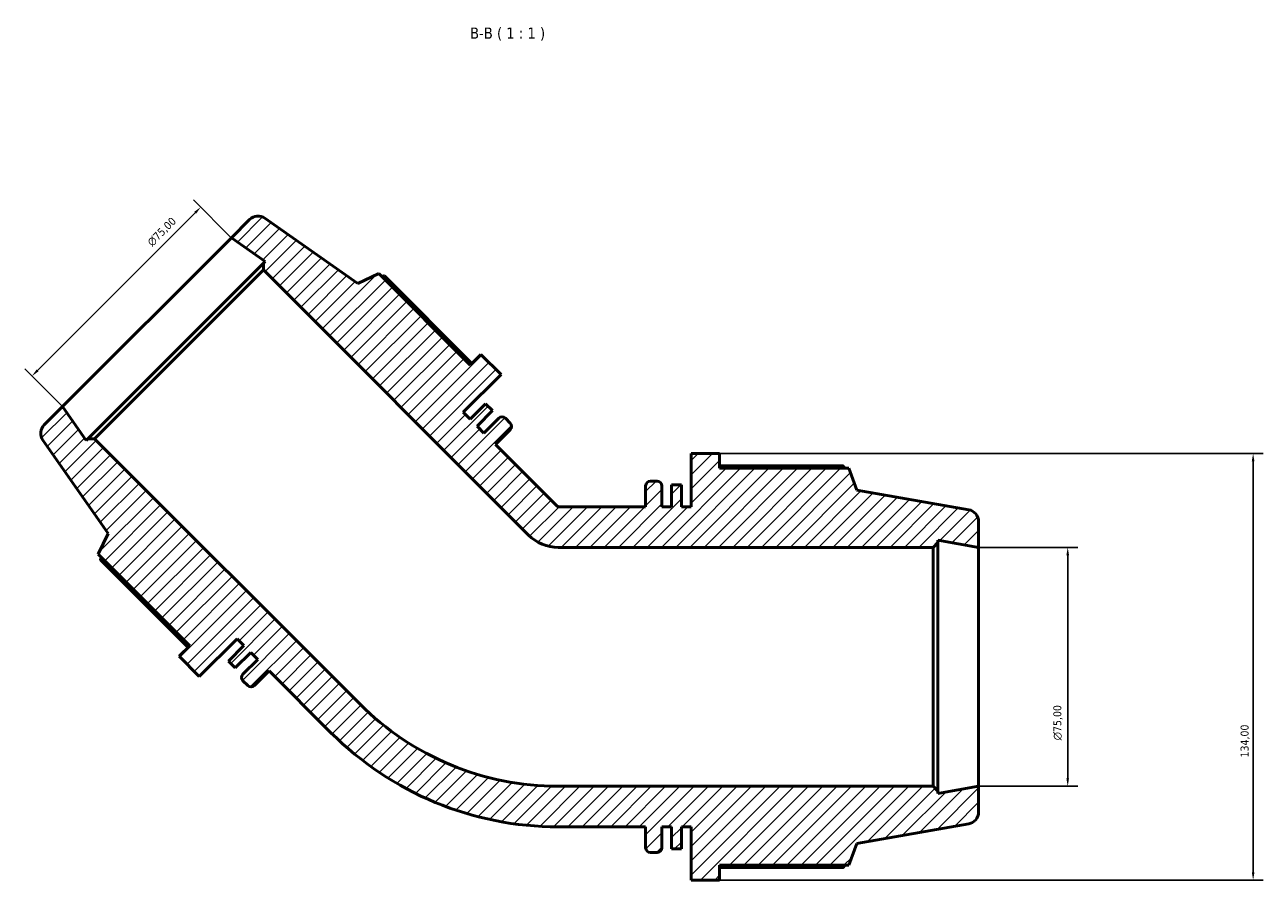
# Model space of a CAD drawing. Header units: millimetres. Extents: x -3 to 1219, y -236 to 1230.
# Tile 8 of 9: x 377 to 766, y 962 to 1230. Entities that reach past the tile are written whole.
import ezdxf

# ---------------------------------------------------------------- set-up
doc = ezdxf.new("R2010")
doc.units = ezdxf.units.MM
for name, color, linetype, lineweight in [('Dimension (ISO)', 7, 'Continuous', 25), ('Hatch (ISO)', 7, 'Continuous', 18), ('Symbol (ISO)', 7, 'Continuous', 25), ('Visible (ISO)', 7, 'Continuous', 50)]:
    doc.layers.add(name, color=color, linetype=linetype, lineweight=lineweight)
doc.styles.add('Label Text (ISO)', font='tahoma.ttf')
doc.styles.add('Note Text (ISO)', font='tahoma.ttf')
doc.dimstyles.new('Default (ISO)', dxfattribs={"dimtxt": 2.5, "dimasz": 2.5, "dimexe": 3.175, "dimexo": 0, "dimgap": 0.762, "dimtad": 1, "dimrnd": 1e-08, "dimzin": 0, "dimtxsty": 'Note Text (ISO)', "dimcen": 0.09, "dimdle": 10, "dimclrd": 256, "dimclre": 256, "dimclrt": 232, "dimazin": 0, "dimtfac": 1.40208, "dimtmove": 0, "dimatfit": 3, "dimfxl": 1, "dimtolj": 1, "dimtzin": 0, "dimlwd": -1, "dimlwe": -1, "dimarcsym": 0})

# ---------------------------------------------------------------- blocks, each defined once
blk = doc.blocks.new('*D7')
at = {"layer": 'Defpoints', "color": 0, "transparency": 16777216}
for p in [(432.06, 1172.95), (441.66, 1163.35), (388.63, 1110.32)]:
    blk.add_point(p, dxfattribs=at)
at = {"layer": 'Dimension (ISO)', "transparency": 16777216}
for p, q in [((441.66, 1163.35), (429.82, 1175.2)), ((380.8, 1121.69), (430.3, 1171.18)), ((388.63, 1110.32), (376.79, 1122.16))]:
    blk.add_line(p, q, dxfattribs=at)
for points in [[(430, 1171.48), (430.59, 1170.89), (432.06, 1172.95)], [(380.5, 1121.98), (381.09, 1121.39), (379.03, 1119.92)]]:
    blk.add_solid(points, dxfattribs=at)
at = {"layer": 'Dimension (ISO)', "color": 232, "true_color": 0xca0064, "transparency": 16777216, "insert": (414.98, 1162.26), "char_height": 2.5, "attachment_point": 1, "rotation": 45, "style": 'Note Text (ISO)'}
blk.add_mtext('\\A1;\\fAIGDT|b0|i0;\\H2.5000;\\ln\\fTahoma|b0|i0;\\H2.5000;75,00', dxfattribs=at)
blk = doc.blocks.new('*D8')
at = {"layer": 'Defpoints', "color": 0, "transparency": 16777216}
for p in [(676.34, 1066.15), (676.34, 991.15), (704.34, 991.15)]:
    blk.add_point(p, dxfattribs=at)
at = {"layer": 'Dimension (ISO)', "transparency": 16777216}
for p, q in [((676.34, 1066.15), (707.51, 1066.15)), ((704.34, 1063.65), (704.34, 993.65)), ((676.34, 991.15), (707.51, 991.15))]:
    blk.add_line(p, q, dxfattribs=at)
for points in [[(703.92, 1063.65), (704.75, 1063.65), (704.34, 1066.15)], [(703.92, 993.65), (704.75, 993.65), (704.34, 991.15)]]:
    blk.add_solid(points, dxfattribs=at)
at = {"layer": 'Dimension (ISO)', "color": 232, "true_color": 0xca0064, "transparency": 16777216, "insert": (699.81, 1005.59), "char_height": 2.5, "attachment_point": 1, "rotation": 90, "style": 'Note Text (ISO)'}
blk.add_mtext('\\A1;\\fAIGDT|b0|i0;\\H2.5000;\\ln\\fTahoma|b0|i0;\\H2.5000;75,00', dxfattribs=at)
blk = doc.blocks.new('*D10')
at = {"layer": 'Defpoints', "color": 0, "transparency": 16777216}
for p in [(595, 1095.65), (595, 961.65), (762.57, 961.65)]:
    blk.add_point(p, dxfattribs=at)
at = {"layer": 'Dimension (ISO)', "transparency": 16777216}
for p, q in [((595, 1095.65), (765.74, 1095.65)), ((762.57, 1093.15), (762.57, 964.15)), ((595, 961.65), (765.74, 961.65))]:
    blk.add_line(p, q, dxfattribs=at)
for points in [[(762.15, 1093.15), (762.98, 1093.15), (762.57, 1095.65)], [(762.15, 964.15), (762.98, 964.15), (762.57, 961.65)]]:
    blk.add_solid(points, dxfattribs=at)
at = {"layer": 'Dimension (ISO)', "color": 232, "true_color": 0xca0064, "transparency": 16777216, "insert": (758.63, 1000.19), "char_height": 2.5, "attachment_point": 1, "rotation": 90, "style": 'Note Text (ISO)'}
blk.add_mtext('\\A1;134,00', dxfattribs=at)

msp = doc.modelspace()

# ---------------------------------------------------------------- hatches: boundary and pattern name
at = {"layer": 'Hatch (ISO)'}
h = msp.add_hatch(dxfattribs=at)
h.set_pattern_fill('ANSI31', color=256, scale=25.4, style=0)
h.set_pattern_definition([(45, (0, 0), (-2.245064, 2.245064), [])])
edge = h.paths.add_edge_path()
edge.add_line((443.446, 1037.473), (445.61, 1035.309))
edge.add_line((445.61, 1035.309), (440.749, 1030.448))
edge.add_line((440.749, 1030.448), (442.913, 1028.284))
edge.add_line((442.913, 1028.284), (447.774, 1033.145))
edge.add_line((447.774, 1033.145), (449.938, 1030.981))
edge.add_line((449.938, 1030.981), (445.313, 1026.357))
edge.add_ellipse((446.374, 1025.296), major_axis=(-1.061, 1.061), ratio=1, start_angle=0, end_angle=90)
edge.add_line((445.313, 1024.236), (446.798, 1022.751))
edge.add_ellipse((447.859, 1023.811), major_axis=(-1.061, -1.061), ratio=1, start_angle=0, end_angle=90)
edge.add_line((448.919, 1022.751), (453.544, 1027.375))
edge.add_line((453.544, 1027.375), (472.954, 1007.965))
edge.add_ellipse((544.335, 1079.346), major_axis=(-71.381, -71.381), ratio=1, start_angle=0, end_angle=45)
edge.add_line((544.335, 978.398), (571.785, 978.398))
edge.add_line((571.785, 978.398), (571.785, 971.858))
edge.add_ellipse((573.285, 971.858), major_axis=(-1.5, 0), ratio=1, start_angle=0, end_angle=90)
edge.add_line((573.285, 970.358), (575.385, 970.358))
edge.add_ellipse((575.385, 971.858), major_axis=(0, -1.5), ratio=1, start_angle=0, end_angle=90)
edge.add_line((576.885, 971.858), (576.885, 978.398))
edge.add_line((576.885, 978.398), (579.945, 978.398))
edge.add_line((579.945, 978.398), (579.945, 971.524))
edge.add_line((579.945, 971.524), (583.005, 971.524))
edge.add_line((583.005, 971.524), (583.005, 978.398))
edge.add_line((583.005, 978.398), (586.065, 978.398))
edge.add_line((586.065, 978.398), (586.065, 961.648))
edge.add_line((586.065, 961.648), (594.999, 961.648))
edge.add_line((594.999, 961.648), (594.999, 966.338))
edge.add_line((594.999, 966.338), (635.605, 966.338))
edge.add_line((635.605, 966.338), (638.085, 973.153))
edge.add_line((638.085, 973.153), (673.236, 979.351))
edge.add_ellipse((672.585, 983.045), major_axis=(0.651, -3.693), ratio=1, start_angle=0, end_angle=80)
edge.add_line((676.335, 983.045), (676.335, 991.148))
edge.add_line((676.335, 991.148), (663.585, 988.9))
edge.add_line((663.585, 988.9), (663.585, 989.648))
edge.add_line((663.585, 989.648), (662.085, 991.148))
edge.add_line((662.085, 991.148), (544.335, 991.148))
edge.add_ellipse((544.335, 1079.346), major_axis=(0, -88.198), ratio=1, start_angle=315, end_angle=360, ccw=False)
edge.add_line((481.969, 1016.981), (398.708, 1100.242))
edge.add_line((398.708, 1100.242), (396.586, 1100.242))
edge.add_line((396.586, 1100.242), (396.057, 1099.713))
edge.add_line((396.057, 1099.713), (388.631, 1110.319))
edge.add_line((388.631, 1110.319), (382.901, 1104.589))
edge.add_ellipse((385.553, 1101.937), major_axis=(-2.652, 2.652), ratio=1, start_angle=0, end_angle=80)
edge.add_line((382.481, 1099.786), (402.954, 1070.548))
edge.add_line((402.954, 1070.548), (399.889, 1063.975))
edge.add_line((399.889, 1063.975), (428.602, 1035.262))
edge.add_line((428.602, 1035.262), (425.285, 1031.945))
edge.add_line((425.285, 1031.945), (431.602, 1025.629))
edge.add_line((431.602, 1025.629), (443.446, 1037.473))
edge = h.paths.add_edge_path()
edge.add_line((516.674, 1106.373), (514.511, 1108.537))
edge.add_line((514.511, 1108.537), (526.355, 1120.381))
edge.add_line((526.355, 1120.381), (520.038, 1126.698))
edge.add_line((520.038, 1126.698), (516.721, 1123.381))
edge.add_line((516.721, 1123.381), (488.009, 1152.094))
edge.add_line((488.009, 1152.094), (481.435, 1149.029))
edge.add_line((481.435, 1149.029), (452.197, 1169.502))
edge.add_ellipse((450.046, 1166.43), major_axis=(2.151, 3.072), ratio=1, start_angle=0, end_angle=80)
edge.add_line((447.394, 1169.082), (441.664, 1163.352))
edge.add_line((441.664, 1163.352), (452.27, 1155.926))
edge.add_line((452.27, 1155.926), (451.741, 1155.397))
edge.add_line((451.741, 1155.397), (451.741, 1153.275))
edge.add_line((451.741, 1153.275), (535.002, 1070.014))
edge.add_ellipse((544.335, 1079.346), major_axis=(-9.333, -9.333), ratio=1, start_angle=0, end_angle=45)
edge.add_line((544.335, 1066.148), (662.085, 1066.148))
edge.add_line((662.085, 1066.148), (663.585, 1067.648))
edge.add_line((663.585, 1067.648), (663.585, 1068.396))
edge.add_line((663.585, 1068.396), (676.335, 1066.148))
edge.add_line((676.335, 1066.148), (676.335, 1074.251))
edge.add_ellipse((672.585, 1074.251), major_axis=(3.75, 0), ratio=1, start_angle=0, end_angle=80)
edge.add_line((673.236, 1077.944), (638.085, 1084.142))
edge.add_line((638.085, 1084.142), (635.605, 1090.958))
edge.add_line((635.605, 1090.958), (594.999, 1090.958))
edge.add_line((594.999, 1090.958), (594.999, 1095.648))
edge.add_line((594.999, 1095.648), (586.065, 1095.648))
edge.add_line((586.065, 1095.648), (586.065, 1078.898))
edge.add_line((586.065, 1078.898), (583.005, 1078.898))
edge.add_line((583.005, 1078.898), (583.005, 1085.772))
edge.add_line((583.005, 1085.772), (579.945, 1085.772))
edge.add_line((579.945, 1085.772), (579.945, 1078.898))
edge.add_line((579.945, 1078.898), (576.885, 1078.898))
edge.add_line((576.885, 1078.898), (576.885, 1085.438))
edge.add_ellipse((575.385, 1085.438), major_axis=(1.5, 0), ratio=1, start_angle=0, end_angle=90)
edge.add_line((575.385, 1086.938), (573.285, 1086.938))
edge.add_ellipse((573.285, 1085.438), major_axis=(0, 1.5), ratio=1, start_angle=0, end_angle=90)
edge.add_line((571.785, 1085.438), (571.785, 1078.898))
edge.add_line((571.785, 1078.898), (544.335, 1078.898))
edge.add_ellipse((544.335, 1079.346), major_axis=(0, -0.448), ratio=1, start_angle=315, end_angle=360, ccw=False)
edge.add_line((544.018, 1079.029), (524.608, 1098.439))
edge.add_line((524.608, 1098.439), (529.232, 1103.064))
edge.add_ellipse((528.172, 1104.124), major_axis=(1.061, -1.061), ratio=1, start_angle=0, end_angle=90)
edge.add_line((529.232, 1105.185), (527.748, 1106.67))
edge.add_ellipse((526.687, 1105.609), major_axis=(1.061, 1.061), ratio=1, start_angle=0, end_angle=90)
edge.add_line((525.626, 1106.67), (521.002, 1102.046))
edge.add_line((521.002, 1102.046), (518.838, 1104.209))
edge.add_line((518.838, 1104.209), (523.699, 1109.07))
edge.add_line((523.699, 1109.07), (521.535, 1111.234))
edge.add_line((521.535, 1111.234), (516.674, 1106.373))

# ---------------------------------------------------------------- linework, layer by layer
at = {"layer": 'Visible (ISO)'}
for p, q in [((447.394, 1169.082), (441.664, 1163.352)), ((481.435, 1149.029), (452.197, 1169.502)), ((441.664, 1163.352), (388.631, 1110.319)), ((441.664, 1163.352), (452.27, 1155.926)), ((451.741, 1155.397), (396.586, 1100.242)), ((452.27, 1155.926), (451.741, 1155.397)), ((451.741, 1155.397), (451.741, 1153.275)), ((398.708, 1100.242), (451.741, 1153.275)), ((451.741, 1153.275), (535.002, 1070.014)), ((488.009, 1152.094), (481.435, 1149.029)), ((516.721, 1123.381), (488.009, 1152.094)), ((517.239, 1123.899), (489.733, 1151.405)), ((520.038, 1126.698), (516.721, 1123.381)), ((526.355, 1120.381), (520.038, 1126.698)), ((514.511, 1108.537), (526.355, 1120.381)), ((388.631, 1110.319), (382.901, 1104.589)), ((396.057, 1099.713), (388.631, 1110.319)), ((516.674, 1106.373), (514.511, 1108.537)), ((521.535, 1111.234), (516.674, 1106.373)), ((518.838, 1104.209), (523.699, 1109.07)), ((523.699, 1109.07), (521.535, 1111.234)), ((525.626, 1106.67), (521.002, 1102.046)), ((529.232, 1105.185), (527.748, 1106.67)), ((521.002, 1102.046), (518.838, 1104.209)), ((524.608, 1098.439), (529.232, 1103.064)), ((382.481, 1099.786), (402.954, 1070.548)), ((396.586, 1100.242), (396.057, 1099.713)), ((398.708, 1100.242), (396.586, 1100.242)), ((481.969, 1016.981), (398.708, 1100.242)), ((544.018, 1079.029), (524.608, 1098.439)), ((594.999, 1095.648), (586.065, 1095.648)), ((586.065, 1095.648), (586.065, 1078.898)), ((594.999, 1090.958), (594.999, 1095.648)), ((633.898, 1091.69), (594.999, 1091.69)), ((635.605, 1090.958), (594.999, 1090.958)), ((638.085, 1084.142), (635.605, 1090.958)), ((571.785, 1085.438), (571.785, 1078.898)), ((575.385, 1086.938), (573.285, 1086.938)), ((576.885, 1078.898), (576.885, 1085.438)), ((583.005, 1085.772), (579.945, 1085.772)), ((579.945, 1085.772), (579.945, 1078.898)), ((583.005, 1078.898), (583.005, 1085.772)), ((673.236, 1077.944), (638.085, 1084.142)), ((571.785, 1078.898), (544.335, 1078.898)), ((579.945, 1078.898), (576.885, 1078.898)), ((586.065, 1078.898), (583.005, 1078.898)), ((676.335, 1066.148), (676.335, 1074.251)), ((402.954, 1070.548), (399.889, 1063.975)), ((544.335, 1066.148), (662.085, 1066.148)), ((662.085, 1066.148), (663.585, 1067.648)), ((662.085, 1066.148), (662.085, 991.148)), ((663.585, 1067.648), (663.585, 1068.396)), ((663.585, 1068.396), (676.335, 1066.148)), ((663.585, 989.648), (663.585, 1067.648)), ((676.335, 991.148), (676.335, 1066.148)), ((399.889, 1063.975), (428.602, 1035.262)), ((400.578, 1062.25), (428.084, 1034.744)), ((428.602, 1035.262), (425.285, 1031.945)), ((431.602, 1025.629), (443.446, 1037.473)), ((445.61, 1035.309), (440.749, 1030.448)), ((443.446, 1037.473), (445.61, 1035.309)), ((425.285, 1031.945), (431.602, 1025.629)), ((442.913, 1028.284), (447.774, 1033.145)), ((449.938, 1030.981), (445.313, 1026.357)), ((447.774, 1033.145), (449.938, 1030.981)), ((440.749, 1030.448), (442.913, 1028.284)), ((448.919, 1022.751), (453.544, 1027.375)), ((453.544, 1027.375), (472.954, 1007.965)), ((445.313, 1024.236), (446.798, 1022.751)), ((662.085, 991.148), (544.335, 991.148)), ((663.585, 989.648), (662.085, 991.148)), ((676.335, 991.148), (663.585, 988.9)), ((663.585, 988.9), (663.585, 989.648)), ((676.335, 983.045), (676.335, 991.148)), ((544.335, 978.398), (571.785, 978.398)), ((571.785, 978.398), (571.785, 971.858)), ((576.885, 971.858), (576.885, 978.398)), ((576.885, 978.398), (579.945, 978.398)), ((579.945, 978.398), (579.945, 971.524)), ((583.005, 971.524), (583.005, 978.398)), ((583.005, 978.398), (586.065, 978.398)), ((586.065, 978.398), (586.065, 961.648)), ((638.085, 973.153), (673.236, 979.351)), ((635.605, 966.338), (638.085, 973.153)), ((573.285, 970.358), (575.385, 970.358)), ((579.945, 971.524), (583.005, 971.524)), ((594.999, 961.648), (594.999, 966.338)), ((594.999, 966.338), (635.605, 966.338)), ((594.999, 965.606), (633.898, 965.606)), ((586.065, 961.648), (594.999, 961.648))]:
    msp.add_line(p, q, dxfattribs=at)
for centre, radius, start, end in [((450.046, 1166.43), 3.75, 55, 135), ((526.687, 1105.609), 1.5, 45, 135), ((528.172, 1104.124), 1.5, 315, 45), ((385.553, 1101.937), 3.75, 135, 215), ((573.285, 1085.438), 1.5, 90, 180), ((575.385, 1085.438), 1.5, 0, 90), ((544.335, 1079.346), 0.448, 225, 270), ((672.585, 1074.251), 3.75, 0, 80), ((544.335, 1079.346), 13.198, 225, 270), ((446.374, 1025.296), 1.5, 135, 225), ((447.859, 1023.811), 1.5, 225, 315), ((544.335, 1079.346), 88.198, 225, 270), ((544.335, 1079.346), 100.948, 225, 270), ((672.585, 983.045), 3.75, 280, 0), ((573.285, 971.858), 1.5, 180, 270), ((575.385, 971.858), 1.5, 270, 0)]:
    msp.add_arc(centre, radius, start, end, dxfattribs=at)
for points, weights in [([(489.733, 1151.405), (489.319, 1151.296), (488.915, 1151.188)], [2.55455110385, 2.56805145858, 2.58124067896]), ([(634.323, 1090.958), (634.114, 1091.321), (633.898, 1091.69)], [1.00161546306, 1.00088155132, 1]), ([(400.795, 1063.068), (400.687, 1062.664), (400.578, 1062.25)], [2.57070896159, 2.55757355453, 2.54412828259]), ([(633.898, 965.606), (634.114, 965.975), (634.323, 966.338)], [1, 1.00088155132, 1.00161546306])]:
    msp.add_rational_spline(points, weights, degree=2, dxfattribs=at)

# ---------------------------------------------------------------- texts
at = {"layer": 'Symbol (ISO)', "insert": (516.63, 1225.202), "char_height": 3.5, "attachment_point": 7, "style": 'Label Text (ISO)'}
msp.add_mtext('B-B ( 1 : 1 )', dxfattribs=at)

# ---------------------------------------------------------------- dimensions: what is measured, and where the dimension line sits
at = {"layer": 'Dimension (ISO)'}
for base, p1, p2, angle, picture, middle in [((432.065, 1172.952), (388.631, 1110.319), (441.664, 1163.352), 225, '*D7', (422.107, 1162.994)), ((704.335, 991.148), (676.335, 1066.148), (676.335, 991.148), 90, '*D8', (704.335, 1011.148))]:
    dim = msp.add_linear_dim(base=base, p1=p1, p2=p2, angle=angle, text='\\fAIGDT|b0|i0;\\H2.5000;\\ln\\fTahoma|b0|i0;\\H2.5000;<>', dimstyle='Default (ISO)', override={"dimdec": 2, "dimtp": 0, "dimtm": 0, "dimtdec": 2, "dimtofl": 0, "dimatfit": 1}, dxfattribs=at)
    dim.commit()
    dim.dimension.update_dxf_attribs({"geometry": picture, "text_midpoint": middle, "dimtype": 160})
dim = msp.add_linear_dim(base=(762.565, 961.648), p1=(594.999, 1095.648), p2=(594.999, 961.648), angle=270, dimstyle='Default (ISO)', override={"dimdec": 2, "dimtp": 0, "dimtm": 0, "dimtdec": 2, "dimtofl": 0, "dimatfit": 1}, dxfattribs=at)
dim.commit()
dim.dimension.update_dxf_attribs({"geometry": '*D10', "text_midpoint": (762.565, 1005.148), "dimtype": 160})

doc.saveas('drawing.dxf')
